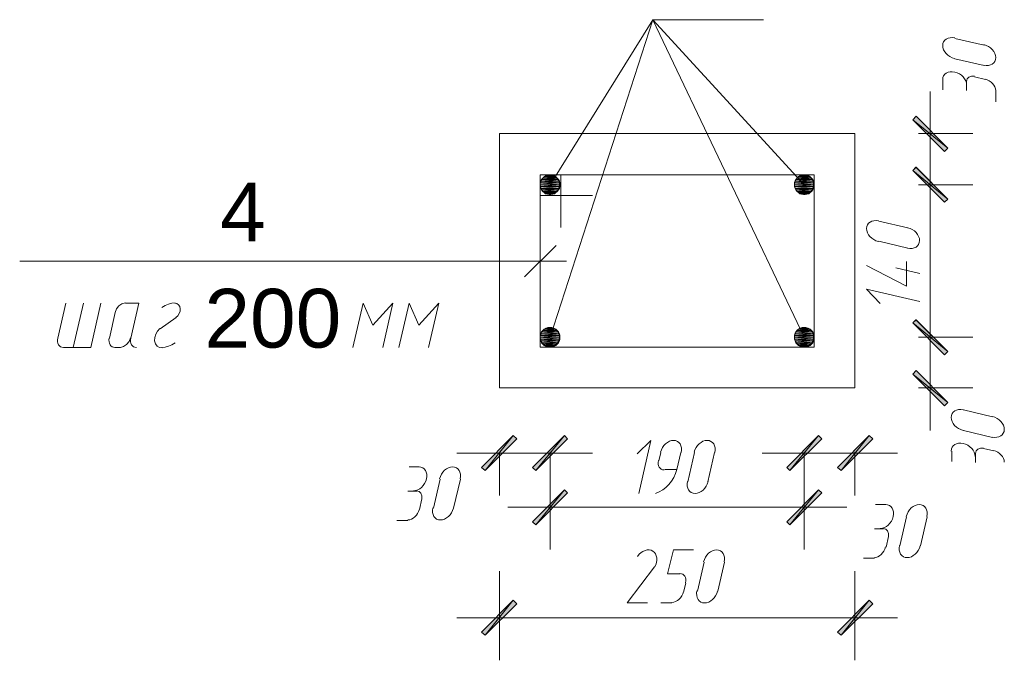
# Model space of a CAD drawing. Header units: millimetres. Extents: x 1527433 to 14789979, y -245576 to 11310.
# Tile 106 of 135: x 1996638 to 2001287, y -41718 to -38696. Entities that reach past the tile are written whole.
import ezdxf

# ---------------------------------------------------------------- set-up
doc = ezdxf.new("R2010")
doc.units = ezdxf.units.MM
doc.styles.get("Standard").update_dxf_attribs({"font": 'isocpeur.ttf', "height": 250})

msp = doc.modelspace()

# ---------------------------------------------------------------- hatches: boundary and pattern name
h = msp.add_hatch(color=7)
h.paths.add_polyline_path([(2001004.85, -39317.962), (2001019.667, -39301.029), (2000854.567, -39167.679)])
h.paths.add_polyline_path([(2001019.667, -39301.029), (2000854.567, -39167.679), (2000871.5, -39150.745)])
h = msp.add_hatch(color=7)
h.paths.add_polyline_path([(2001004.85, -39557.145), (2001019.667, -39542.329), (2000854.567, -39406.862)])
h.paths.add_polyline_path([(2001019.667, -39542.329), (2000854.567, -39406.862), (2000869.383, -39392.045)])
h = msp.add_hatch(color=7)
h.paths.add_polyline_path([(2000871.5, -39392.045), (2000854.567, -39406.862), (2001019.667, -39542.329)])
h.paths.add_polyline_path([(2000854.567, -39406.862), (2001019.667, -39542.329), (2001004.85, -39557.145)])
h = msp.add_hatch(color=7)
h.paths.add_polyline_path([(1999186.633, -39457.662), (1999099.85, -39457.662), (1999188.75, -39466.129)])
h.paths.add_polyline_path([(1999099.85, -39457.662), (1999188.75, -39466.129), (1999095.617, -39466.129)])
h = msp.add_hatch(color=7)
h.paths.add_polyline_path([(1999188.75, -39466.129), (1999095.617, -39466.129), (1999188.75, -39474.595)])
h.paths.add_polyline_path([(1999095.617, -39466.129), (1999188.75, -39474.595), (1999095.617, -39474.595)])
h = msp.add_hatch(color=7)
h.paths.add_polyline_path([(1999182.4, -39449.195), (1999101.967, -39449.195), (1999186.633, -39457.662)])
h.paths.add_polyline_path([(1999101.967, -39449.195), (1999186.633, -39457.662), (1999099.85, -39457.662)])
h = msp.add_hatch(color=7)
h.paths.add_polyline_path([(1999176.05, -39442.845), (1999108.317, -39442.845), (1999182.4, -39449.195)])
h.paths.add_polyline_path([(1999108.317, -39442.845), (1999182.4, -39449.195), (1999101.967, -39449.195)])
h = msp.add_hatch(color=7)
h.paths.add_polyline_path([(1999169.7, -39436.495), (1999114.667, -39436.495), (1999176.05, -39442.845)])
h.paths.add_polyline_path([(1999114.667, -39436.495), (1999176.05, -39442.845), (1999108.317, -39442.845)])
h = msp.add_hatch(color=7)
h.paths.add_polyline_path([(1999163.35, -39432.262), (1999121.017, -39432.262), (1999169.7, -39436.495)])
h.paths.add_polyline_path([(1999121.017, -39432.262), (1999169.7, -39436.495), (1999114.667, -39436.495)])
h = msp.add_hatch(color=7)
h.paths.add_polyline_path([(1999154.883, -39430.145), (1999129.483, -39430.145), (1999163.35, -39432.262)])
h.paths.add_polyline_path([(1999129.483, -39430.145), (1999163.35, -39432.262), (1999121.017, -39432.262)])
h = msp.add_hatch(color=7)
h.paths.add_polyline_path([(1999146.417, -39428.029), (1999137.95, -39428.029), (1999154.883, -39430.145)])
h.paths.add_polyline_path([(1999137.95, -39428.029), (1999154.883, -39430.145), (1999129.483, -39430.145)])
h = msp.add_hatch(color=7)
h.paths.add_polyline_path([(2000386.783, -39457.662), (2000300, -39457.662), (2000388.9, -39466.129)])
h.paths.add_polyline_path([(2000300, -39457.662), (2000388.9, -39466.129), (2000295.767, -39466.129)])
h = msp.add_hatch(color=7)
h.paths.add_polyline_path([(2000388.9, -39466.129), (2000295.767, -39466.129), (2000388.9, -39474.595)])
h.paths.add_polyline_path([(2000295.767, -39466.129), (2000388.9, -39474.595), (2000295.767, -39474.595)])
h = msp.add_hatch(color=7)
h.paths.add_polyline_path([(2000382.55, -39449.195), (2000302.117, -39449.195), (2000386.783, -39457.662)])
h.paths.add_polyline_path([(2000302.117, -39449.195), (2000386.783, -39457.662), (2000300, -39457.662)])
h = msp.add_hatch(color=7)
h.paths.add_polyline_path([(2000376.2, -39442.845), (2000308.467, -39442.845), (2000382.55, -39449.195)])
h.paths.add_polyline_path([(2000308.467, -39442.845), (2000382.55, -39449.195), (2000302.117, -39449.195)])
h = msp.add_hatch(color=7)
h.paths.add_polyline_path([(2000369.85, -39436.495), (2000314.817, -39436.495), (2000376.2, -39442.845)])
h.paths.add_polyline_path([(2000314.817, -39436.495), (2000376.2, -39442.845), (2000308.467, -39442.845)])
h = msp.add_hatch(color=7)
h.paths.add_polyline_path([(2000363.5, -39432.262), (2000321.167, -39432.262), (2000369.85, -39436.495)])
h.paths.add_polyline_path([(2000321.167, -39432.262), (2000369.85, -39436.495), (2000314.817, -39436.495)])
h = msp.add_hatch(color=7)
h.paths.add_polyline_path([(2000355.033, -39430.145), (2000329.633, -39430.145), (2000363.5, -39432.262)])
h.paths.add_polyline_path([(2000329.633, -39430.145), (2000363.5, -39432.262), (2000321.167, -39432.262)])
h = msp.add_hatch(color=7)
h.paths.add_polyline_path([(2000346.567, -39428.029), (2000338.1, -39428.029), (2000355.033, -39430.145)])
h.paths.add_polyline_path([(2000338.1, -39428.029), (2000355.033, -39430.145), (2000329.633, -39430.145)])
h = msp.add_hatch(color=7)
h.paths.add_polyline_path([(1999188.75, -39474.595), (1999095.617, -39474.595), (1999188.75, -39483.062)])
h.paths.add_polyline_path([(1999095.617, -39474.595), (1999188.75, -39483.062), (1999095.617, -39483.062)])
h = msp.add_hatch(color=7)
h.paths.add_polyline_path([(1999188.75, -39483.062), (1999095.617, -39483.062), (1999186.633, -39491.529)])
h.paths.add_polyline_path([(1999095.617, -39483.062), (1999186.633, -39491.529), (1999099.85, -39491.529)])
h = msp.add_hatch(color=7)
h.paths.add_polyline_path([(1999186.633, -39491.529), (1999099.85, -39491.529), (1999182.4, -39497.879)])
h.paths.add_polyline_path([(1999099.85, -39491.529), (1999182.4, -39497.879), (1999101.967, -39497.879)])
h = msp.add_hatch(color=7)
h.paths.add_polyline_path([(1999182.4, -39497.879), (1999101.967, -39497.879), (1999176.05, -39506.345)])
h.paths.add_polyline_path([(1999101.967, -39497.879), (1999176.05, -39506.345), (1999108.317, -39506.345)])
h = msp.add_hatch(color=7)
h.paths.add_polyline_path([(1999176.05, -39506.345), (1999108.317, -39506.345), (1999169.7, -39510.579)])
h.paths.add_polyline_path([(1999108.317, -39506.345), (1999169.7, -39510.579), (1999114.667, -39510.579)])
h = msp.add_hatch(color=7)
h.paths.add_polyline_path([(1999169.7, -39510.579), (1999114.667, -39510.579), (1999163.35, -39516.929)])
h.paths.add_polyline_path([(1999114.667, -39510.579), (1999163.35, -39516.929), (1999121.017, -39516.929)])
h = msp.add_hatch(color=7)
h.paths.add_polyline_path([(2000388.9, -39474.595), (2000295.767, -39474.595), (2000388.9, -39483.062)])
h.paths.add_polyline_path([(2000295.767, -39474.595), (2000388.9, -39483.062), (2000295.767, -39483.062)])
h = msp.add_hatch(color=7)
h.paths.add_polyline_path([(2000388.9, -39483.062), (2000295.767, -39483.062), (2000386.783, -39491.529)])
h.paths.add_polyline_path([(2000295.767, -39483.062), (2000386.783, -39491.529), (2000300, -39491.529)])
h = msp.add_hatch(color=7)
h.paths.add_polyline_path([(2000386.783, -39491.529), (2000300, -39491.529), (2000382.55, -39497.879)])
h.paths.add_polyline_path([(2000300, -39491.529), (2000382.55, -39497.879), (2000302.117, -39497.879)])
h = msp.add_hatch(color=7)
h.paths.add_polyline_path([(2000382.55, -39497.879), (2000302.117, -39497.879), (2000376.2, -39506.345)])
h.paths.add_polyline_path([(2000302.117, -39497.879), (2000376.2, -39506.345), (2000308.467, -39506.345)])
h = msp.add_hatch(color=7)
h.paths.add_polyline_path([(2000376.2, -39506.345), (2000308.467, -39506.345), (2000369.85, -39510.579)])
h.paths.add_polyline_path([(2000308.467, -39506.345), (2000369.85, -39510.579), (2000314.817, -39510.579)])
h = msp.add_hatch(color=7)
h.paths.add_polyline_path([(2000369.85, -39510.579), (2000314.817, -39510.579), (2000363.5, -39516.929)])
h.paths.add_polyline_path([(2000314.817, -39510.579), (2000363.5, -39516.929), (2000321.167, -39516.929)])
h = msp.add_hatch(color=7)
h.paths.add_polyline_path([(1999163.35, -39516.929), (1999121.017, -39516.929), (1999154.883, -39519.045)])
h.paths.add_polyline_path([(1999121.017, -39516.929), (1999154.883, -39519.045), (1999129.483, -39519.045)])
h = msp.add_hatch(color=7)
h.paths.add_polyline_path([(1999154.883, -39519.045), (1999129.483, -39519.045), (1999146.417, -39521.162)])
h.paths.add_polyline_path([(1999129.483, -39519.045), (1999146.417, -39521.162), (1999137.95, -39521.162)])
h = msp.add_hatch(color=7)
h.paths.add_polyline_path([(2000363.5, -39516.929), (2000321.167, -39516.929), (2000355.033, -39519.045)])
h.paths.add_polyline_path([(2000321.167, -39516.929), (2000355.033, -39519.045), (2000329.633, -39519.045)])
h = msp.add_hatch(color=7)
h.paths.add_polyline_path([(2000355.033, -39519.045), (2000329.633, -39519.045), (2000346.567, -39521.162)])
h.paths.add_polyline_path([(2000329.633, -39519.045), (2000346.567, -39521.162), (2000338.1, -39521.162)])
h = msp.add_hatch(color=7)
h.paths.add_polyline_path([(2001004.85, -40276.812), (2001019.667, -40261.995), (2000854.567, -40126.529)])
h.paths.add_polyline_path([(2001019.667, -40261.995), (2000854.567, -40126.529), (2000871.5, -40111.712)])
h = msp.add_hatch(color=7)
h.paths.add_polyline_path([(2000869.383, -40111.712), (2000854.567, -40126.529), (2001019.667, -40261.995)])
h.paths.add_polyline_path([(2000854.567, -40126.529), (2001019.667, -40261.995), (2001004.85, -40276.812)])
h = msp.add_hatch(color=7)
h.paths.add_polyline_path([(1999176.05, -40162.512), (1999108.317, -40162.512), (1999182.4, -40168.862)])
h.paths.add_polyline_path([(1999108.317, -40162.512), (1999182.4, -40168.862), (1999101.967, -40168.862)])
h = msp.add_hatch(color=7)
h.paths.add_polyline_path([(1999169.7, -40156.162), (1999114.667, -40156.162), (1999176.05, -40162.512)])
h.paths.add_polyline_path([(1999114.667, -40156.162), (1999176.05, -40162.512), (1999108.317, -40162.512)])
h = msp.add_hatch(color=7)
h.paths.add_polyline_path([(1999163.35, -40151.929), (1999121.017, -40151.929), (1999169.7, -40156.162)])
h.paths.add_polyline_path([(1999121.017, -40151.929), (1999169.7, -40156.162), (1999114.667, -40156.162)])
h = msp.add_hatch(color=7)
h.paths.add_polyline_path([(1999154.883, -40149.812), (1999129.483, -40149.812), (1999163.35, -40151.929)])
h.paths.add_polyline_path([(1999129.483, -40149.812), (1999163.35, -40151.929), (1999121.017, -40151.929)])
h = msp.add_hatch(color=7)
h.paths.add_polyline_path([(1999146.417, -40147.695), (1999137.95, -40147.695), (1999154.883, -40149.812)])
h.paths.add_polyline_path([(1999137.95, -40147.695), (1999154.883, -40149.812), (1999129.483, -40149.812)])
h = msp.add_hatch(color=7)
h.paths.add_polyline_path([(2000376.2, -40162.512), (2000308.467, -40162.512), (2000382.55, -40168.862)])
h.paths.add_polyline_path([(2000308.467, -40162.512), (2000382.55, -40168.862), (2000302.117, -40168.862)])
h = msp.add_hatch(color=7)
h.paths.add_polyline_path([(2000369.85, -40156.162), (2000314.817, -40156.162), (2000376.2, -40162.512)])
h.paths.add_polyline_path([(2000314.817, -40156.162), (2000376.2, -40162.512), (2000308.467, -40162.512)])
h = msp.add_hatch(color=7)
h.paths.add_polyline_path([(2000363.5, -40151.929), (2000321.167, -40151.929), (2000369.85, -40156.162)])
h.paths.add_polyline_path([(2000321.167, -40151.929), (2000369.85, -40156.162), (2000314.817, -40156.162)])
h = msp.add_hatch(color=7)
h.paths.add_polyline_path([(2000355.033, -40149.812), (2000329.633, -40149.812), (2000363.5, -40151.929)])
h.paths.add_polyline_path([(2000329.633, -40149.812), (2000363.5, -40151.929), (2000321.167, -40151.929)])
h = msp.add_hatch(color=7)
h.paths.add_polyline_path([(2000346.567, -40147.695), (2000338.1, -40147.695), (2000355.033, -40149.812)])
h.paths.add_polyline_path([(2000338.1, -40147.695), (2000355.033, -40149.812), (2000329.633, -40149.812)])
h = msp.add_hatch(color=7)
h.paths.add_polyline_path([(1999186.633, -40177.329), (1999099.85, -40177.329), (1999188.75, -40185.795)])
h.paths.add_polyline_path([(1999099.85, -40177.329), (1999188.75, -40185.795), (1999095.617, -40185.795)])
h = msp.add_hatch(color=7)
h.paths.add_polyline_path([(1999188.75, -40185.795), (1999095.617, -40185.795), (1999188.75, -40194.262)])
h.paths.add_polyline_path([(1999095.617, -40185.795), (1999188.75, -40194.262), (1999095.617, -40194.262)])
h = msp.add_hatch(color=7)
h.paths.add_polyline_path([(1999188.75, -40194.262), (1999095.617, -40194.262), (1999188.75, -40202.729)])
h.paths.add_polyline_path([(1999095.617, -40194.262), (1999188.75, -40202.729), (1999095.617, -40202.729)])
h = msp.add_hatch(color=7)
h.paths.add_polyline_path([(1999188.75, -40202.729), (1999095.617, -40202.729), (1999186.633, -40211.195)])
h.paths.add_polyline_path([(1999095.617, -40202.729), (1999186.633, -40211.195), (1999099.85, -40211.195)])
h = msp.add_hatch(color=7)
h.paths.add_polyline_path([(1999182.4, -40168.862), (1999101.967, -40168.862), (1999186.633, -40177.329)])
h.paths.add_polyline_path([(1999101.967, -40168.862), (1999186.633, -40177.329), (1999099.85, -40177.329)])
h = msp.add_hatch(color=7)
h.paths.add_polyline_path([(1999186.633, -40211.195), (1999099.85, -40211.195), (1999182.4, -40219.662)])
h.paths.add_polyline_path([(1999099.85, -40211.195), (1999182.4, -40219.662), (1999101.967, -40219.662)])
h = msp.add_hatch(color=7)
h.paths.add_polyline_path([(2000386.783, -40177.329), (2000300, -40177.329), (2000388.9, -40185.795)])
h.paths.add_polyline_path([(2000300, -40177.329), (2000388.9, -40185.795), (2000295.767, -40185.795)])
h = msp.add_hatch(color=7)
h.paths.add_polyline_path([(2000388.9, -40185.795), (2000295.767, -40185.795), (2000388.9, -40194.262)])
h.paths.add_polyline_path([(2000295.767, -40185.795), (2000388.9, -40194.262), (2000295.767, -40194.262)])
h = msp.add_hatch(color=7)
h.paths.add_polyline_path([(2000388.9, -40194.262), (2000295.767, -40194.262), (2000388.9, -40202.729)])
h.paths.add_polyline_path([(2000295.767, -40194.262), (2000388.9, -40202.729), (2000295.767, -40202.729)])
h = msp.add_hatch(color=7)
h.paths.add_polyline_path([(2000388.9, -40202.729), (2000295.767, -40202.729), (2000386.783, -40211.195)])
h.paths.add_polyline_path([(2000295.767, -40202.729), (2000386.783, -40211.195), (2000300, -40211.195)])
h = msp.add_hatch(color=7)
h.paths.add_polyline_path([(2000382.55, -40168.862), (2000302.117, -40168.862), (2000386.783, -40177.329)])
h.paths.add_polyline_path([(2000302.117, -40168.862), (2000386.783, -40177.329), (2000300, -40177.329)])
h = msp.add_hatch(color=7)
h.paths.add_polyline_path([(2000386.783, -40211.195), (2000300, -40211.195), (2000382.55, -40219.662)])
h.paths.add_polyline_path([(2000300, -40211.195), (2000382.55, -40219.662), (2000302.117, -40219.662)])
h = msp.add_hatch(color=7)
h.paths.add_polyline_path([(1999182.4, -40219.662), (1999101.967, -40219.662), (1999176.05, -40226.012)])
h.paths.add_polyline_path([(1999101.967, -40219.662), (1999176.05, -40226.012), (1999108.317, -40226.012)])
h = msp.add_hatch(color=7)
h.paths.add_polyline_path([(1999176.05, -40226.012), (1999108.317, -40226.012), (1999169.7, -40232.362)])
h.paths.add_polyline_path([(1999108.317, -40226.012), (1999169.7, -40232.362), (1999114.667, -40232.362)])
h = msp.add_hatch(color=7)
h.paths.add_polyline_path([(1999169.7, -40232.362), (1999114.667, -40232.362), (1999163.35, -40236.595)])
h.paths.add_polyline_path([(1999114.667, -40232.362), (1999163.35, -40236.595), (1999121.017, -40236.595)])
h = msp.add_hatch(color=7)
h.paths.add_polyline_path([(1999163.35, -40236.595), (1999121.017, -40236.595), (1999154.883, -40238.712)])
h.paths.add_polyline_path([(1999121.017, -40236.595), (1999154.883, -40238.712), (1999129.483, -40238.712)])
h = msp.add_hatch(color=7)
h.paths.add_polyline_path([(1999154.883, -40238.712), (1999129.483, -40238.712), (1999146.417, -40240.829)])
h.paths.add_polyline_path([(1999129.483, -40238.712), (1999146.417, -40240.829), (1999137.95, -40240.829)])
h = msp.add_hatch(color=7)
h.paths.add_polyline_path([(2000382.55, -40219.662), (2000302.117, -40219.662), (2000376.2, -40226.012)])
h.paths.add_polyline_path([(2000302.117, -40219.662), (2000376.2, -40226.012), (2000308.467, -40226.012)])
h = msp.add_hatch(color=7)
h.paths.add_polyline_path([(2000376.2, -40226.012), (2000308.467, -40226.012), (2000369.85, -40232.362)])
h.paths.add_polyline_path([(2000308.467, -40226.012), (2000369.85, -40232.362), (2000314.817, -40232.362)])
h = msp.add_hatch(color=7)
h.paths.add_polyline_path([(2000369.85, -40232.362), (2000314.817, -40232.362), (2000363.5, -40236.595)])
h.paths.add_polyline_path([(2000314.817, -40232.362), (2000363.5, -40236.595), (2000321.167, -40236.595)])
h = msp.add_hatch(color=7)
h.paths.add_polyline_path([(2000363.5, -40236.595), (2000321.167, -40236.595), (2000355.033, -40238.712)])
h.paths.add_polyline_path([(2000321.167, -40236.595), (2000355.033, -40238.712), (2000329.633, -40238.712)])
h = msp.add_hatch(color=7)
h.paths.add_polyline_path([(2000355.033, -40238.712), (2000329.633, -40238.712), (2000346.567, -40240.829)])
h.paths.add_polyline_path([(2000329.633, -40238.712), (2000346.567, -40240.829), (2000338.1, -40240.829)])
h = msp.add_hatch(color=7)
h.paths.add_polyline_path([(2000871.5, -40350.895), (2000854.567, -40367.829), (2001019.667, -40501.179)])
h.paths.add_polyline_path([(2000854.567, -40367.829), (2001019.667, -40501.179), (2001004.85, -40518.112)])
h = msp.add_hatch(color=7)
h.paths.add_polyline_path([(1998985.55, -40672.629), (1998968.617, -40657.812), (1998835.267, -40822.912)])
h.paths.add_polyline_path([(1998968.617, -40657.812), (1998835.267, -40822.912), (1998818.333, -40808.095)])
h = msp.add_hatch(color=7)
h.paths.add_polyline_path([(1999059.633, -40808.095), (1999074.45, -40822.912), (1999209.917, -40657.812)])
h.paths.add_polyline_path([(1999074.45, -40822.912), (1999209.917, -40657.812), (1999224.733, -40672.629)])
h = msp.add_hatch(color=7)
h.paths.add_polyline_path([(2000424.883, -40672.629), (2000410.067, -40657.812), (2000274.6, -40822.912)])
h.paths.add_polyline_path([(2000410.067, -40657.812), (2000274.6, -40822.912), (2000259.783, -40808.095)])
h = msp.add_hatch(color=7)
h.paths.add_polyline_path([(2000498.967, -40808.095), (2000515.9, -40822.912), (2000649.25, -40657.812)])
h.paths.add_polyline_path([(2000515.9, -40822.912), (2000649.25, -40657.812), (2000666.183, -40672.629)])
h = msp.add_hatch(color=7)
h.paths.add_polyline_path([(1999224.733, -40928.745), (1999209.917, -40913.929), (1999074.45, -41079.029)])
h.paths.add_polyline_path([(1999209.917, -40913.929), (1999074.45, -41079.029), (1999059.633, -41064.212)])
h = msp.add_hatch(color=7)
h.paths.add_polyline_path([(2000259.783, -41064.212), (2000274.6, -41079.029), (2000410.067, -40913.929)])
h.paths.add_polyline_path([(2000274.6, -41079.029), (2000410.067, -40913.929), (2000424.883, -40928.745)])
h = msp.add_hatch(color=7)
h.paths.add_polyline_path([(1998985.55, -41451.562), (1998968.617, -41434.629), (1998835.267, -41599.729)])
h.paths.add_polyline_path([(1998968.617, -41434.629), (1998835.267, -41599.729), (1998818.333, -41584.912)])
h = msp.add_hatch(color=7)
h.paths.add_polyline_path([(2000498.967, -41584.912), (2000515.9, -41599.729), (2000649.25, -41434.629)])
h.paths.add_polyline_path([(2000515.9, -41599.729), (2000649.25, -41434.629), (2000666.183, -41451.562)])

# ---------------------------------------------------------------- linework, layer by layer
at = {"color": 7, "lineweight": 0}
for points in [[(1999142.183, -39474.595), (1999626.9, -38695.662), (2000342.333, -39474.595)], [(1999142.183, -40194.262), (1999626.9, -38695.662), (2000342.333, -40194.262)], [(2000149.717, -38695.662), (1999626.9, -38695.662)], [(2001052.816, -38781.597), (2001041.413, -38780.009), (2001030.779, -38780.437), (2001021.143, -38782.738), (2001012.732, -38786.768), (2001005.777, -38792.383), (2001000.506, -38799.44), (2000997.147, -38807.795), (2000995.93, -38817.304), (2000997.01, -38827.333), (2001000.241, -38837.176), (2001005.396, -38846.587), (2001012.251, -38855.319), (2001020.578, -38863.128), (2001030.151, -38869.766), (2001040.745, -38874.986), (2001052.134, -38878.544)], [(2001191.117, -38816.312), (2001053.533, -38784.562)], [(2001189.718, -38910.294), (2001201.12, -38911.882), (2001211.754, -38911.454), (2001221.391, -38909.153), (2001229.801, -38905.123), (2001236.756, -38899.508), (2001242.027, -38892.451), (2001245.386, -38884.096), (2001246.603, -38874.586), (2001245.523, -38864.558), (2001242.292, -38854.715), (2001237.137, -38845.304), (2001230.283, -38836.571), (2001221.956, -38828.763), (2001212.382, -38822.125), (2001201.788, -38816.904), (2001190.399, -38813.347)], [(2001053.533, -38879.812), (2001191.117, -38911.562)], [(2001109.02, -39003.703), (2001107.94, -38993.674), (2001104.709, -38983.831), (2001099.554, -38974.421), (2001092.699, -38965.688), (2001084.372, -38957.879), (2001074.799, -38951.242), (2001064.205, -38946.021), (2001052.816, -38942.463), (2001041.413, -38940.875), (2001030.779, -38941.304), (2001021.143, -38943.604), (2001012.732, -38947.634), (2001005.777, -38953.249), (2001000.506, -38960.306), (2000997.147, -38968.661), (2000995.93, -38978.171)], [(2000996.383, -38979.295), (2000996.383, -39025.862)], [(2001108.567, -38987.762), (2001108.567, -39030.095)], [(2001146.383, -38962.82), (2001131.935, -38962.297), (2001120.02, -38966.727), (2001111.852, -38975.322), (2001108.646, -38987.295)], [(2001197.467, -38977.179), (2001146.667, -38964.479)], [(2001246.652, -39030.433), (2001245.542, -39021.69), (2001242.53, -39013.076), (2001237.822, -39004.808), (2001231.621, -38997.104), (2001224.131, -38990.181), (2001215.555, -38984.258), (2001206.098, -38979.552), (2001195.963, -38976.281)], [(2000937.117, -39673.562), (2000937.117, -39034.329)], [(2001246.15, -39083.012), (2001246.15, -39030.095)], [(2000882.083, -39233.295), (2001138.2, -39233.295)], [(2000937.117, -40395.345), (2000937.117, -39273.512)], [(1999192.983, -39428.029), (1999192.983, -39675.679)], [(2000882.083, -39474.595), (2001138.2, -39474.595)], [(2000882.083, -39474.595), (2001138.2, -39474.595)], [(1999095.617, -39525.395), (1999343.267, -39525.395)], [(2000692.982, -39645.197), (2000681.58, -39643.609), (2000670.946, -39644.037), (2000661.309, -39646.338), (2000652.899, -39650.368), (2000645.944, -39655.983), (2000640.673, -39663.04), (2000637.314, -39671.395), (2000636.097, -39680.904), (2000637.177, -39690.933), (2000640.408, -39700.776), (2000645.563, -39710.187), (2000652.417, -39718.919), (2000660.744, -39726.728), (2000670.318, -39733.366), (2000680.912, -39738.586), (2000692.301, -39742.144)], [(2000831.283, -39677.795), (2000693.7, -39646.045)], [(2000829.884, -39773.894), (2000841.287, -39775.482), (2000851.921, -39775.054), (2000861.557, -39772.753), (2000869.968, -39768.723), (2000876.923, -39763.108), (2000882.194, -39756.051), (2000885.553, -39747.696), (2000886.77, -39738.186), (2000885.69, -39728.158), (2000882.459, -39718.315), (2000877.303, -39708.904), (2000870.449, -39700.171), (2000862.122, -39692.363), (2000852.549, -39685.725), (2000841.955, -39680.504), (2000830.566, -39676.947)], [(2000693.7, -39741.295), (2000831.283, -39773.045)], [(1999171.817, -39760.345), (1999021.533, -39908.512)], [(1999220.5, -39834.429), (1996638.167, -39834.429)], [(2000824.933, -39836.545), (2000824.933, -39952.962)], [(2000824.933, -39952.962), (2000636.55, -39855.595)], [(2000774.133, -39866.179), (2000888.433, -39893.695)], [(2000888.433, -40024.929), (2000636.55, -39967.779), (2000700.05, -40035.512)], [(2000937.117, -40634.529), (2000937.117, -39995.295)], [(1996856.183, -40033.395), (1996818.083, -40198.495)], [(1996845.6, -40242.945), (1996974.717, -40242.945), (1997021.283, -40033.395)], [(1996890.05, -40242.945), (1996938.733, -40033.395)], [(1997136.495, -40032.37), (1997121.079, -40035.944), (1997106.923, -40045.531), (1997095.569, -40059.695), (1997088.56, -40077)], [(1997163.1, -40198.495), (1997201.2, -40033.395), (1997137.7, -40033.395)], [(1997371.856, -40031.434), (1997356.17, -40033.251), (1997340.35, -40037.688), (1997324.657, -40044.649), (1997309.355, -40054.039)], [(1997376.088, -40100.575), (1997385.006, -40092.396), (1997391.614, -40082.282), (1997395.513, -40071.041), (1997396.305, -40059.484), (1997393.792, -40049.017), (1997388.377, -40040.852), (1997380.561, -40035.499), (1997370.845, -40033.471)], [(1998352.667, -40242.945), (1998399.233, -40033.395), (1998306.1, -40137.112), (1998259.533, -40033.395), (1998210.85, -40242.945)], [(1998568.567, -40242.945), (1998617.25, -40033.395), (1998522, -40137.112), (1998477.55, -40033.395), (1998428.867, -40242.945)], [(1997089.017, -40077.845), (1997061.5, -40198.495)], [(1997376.883, -40101.129), (1997300.683, -40154.045)], [(1997300.288, -40152.291), (1997288.667, -40164.937), (1997280.296, -40179.751), (1997275.654, -40195.608), (1997275.216, -40211.385), (1997279.166, -40225.208), (1997286.916, -40235.545), (1997297.785, -40241.791), (1997311.09, -40243.336)], [(1996817.627, -40197.65), (1996816.285, -40206.598), (1996816.511, -40214.923), (1996818.196, -40222.448), (1996821.23, -40228.995), (1996825.505, -40234.387), (1996830.913, -40238.446), (1996837.343, -40240.994), (1996844.688, -40241.853)], [(1997061.044, -40197.65), (1997059.702, -40206.598), (1997059.928, -40214.923), (1997061.613, -40222.448), (1997064.647, -40228.995), (1997068.922, -40234.387), (1997074.329, -40238.446), (1997080.76, -40240.994), (1997088.105, -40241.853)], [(1997113.505, -40241.853), (1997128.921, -40238.28), (1997143.077, -40228.693), (1997154.431, -40214.529), (1997161.44, -40197.223)], [(1997162.644, -40197.65), (1997161.302, -40206.598), (1997161.528, -40214.923), (1997163.213, -40222.448), (1997166.247, -40228.995), (1997170.522, -40234.387), (1997175.929, -40238.446), (1997182.36, -40240.994), (1997189.705, -40241.853)], [(2000882.083, -40194.262), (2001138.2, -40194.262)], [(2000882.083, -40194.262), (2001138.2, -40194.262)], [(1997089.017, -40242.945), (1997114.417, -40242.945)], [(1997309.944, -40242.79), (1997325.63, -40240.972), (1997341.45, -40236.536), (1997357.143, -40229.575), (1997372.445, -40220.185)], [(2000882.083, -40433.445), (2001138.2, -40433.445)], [(2001093.032, -40536.313), (2001081.63, -40534.725), (2001070.996, -40535.154), (2001061.359, -40537.454), (2001052.949, -40541.484), (2001045.994, -40547.099), (2001040.723, -40554.156), (2001037.364, -40562.511), (2001036.147, -40572.021), (2001037.227, -40582.05), (2001040.458, -40591.892), (2001045.613, -40601.303), (2001052.467, -40610.036), (2001060.794, -40617.845), (2001070.368, -40624.482), (2001080.962, -40629.703), (2001092.351, -40633.261)], [(2001231.333, -40568.912), (2001093.75, -40537.162)], [(2001229.934, -40665.011), (2001241.337, -40666.598), (2001251.971, -40666.17), (2001261.607, -40663.869), (2001270.018, -40659.84), (2001276.973, -40654.225), (2001282.244, -40647.168), (2001285.603, -40638.812), (2001286.82, -40629.303), (2001285.74, -40619.274), (2001282.509, -40609.431), (2001277.354, -40600.021), (2001270.499, -40591.288), (2001262.172, -40583.479), (2001252.599, -40576.842), (2001242.005, -40571.621), (2001230.616, -40568.063)], [(2001093.75, -40634.529), (2001231.333, -40666.279)], [(1999561.283, -40930.862), (1999618.433, -40681.095), (1999552.817, -40744.595)], [(1999761.099, -40737.528), (1999762.687, -40726.125), (1999762.258, -40715.491), (1999759.958, -40705.855), (1999755.928, -40697.444), (1999750.313, -40690.489), (1999743.256, -40685.218), (1999734.901, -40681.859), (1999725.391, -40680.642), (1999715.362, -40681.722), (1999705.52, -40684.953), (1999696.109, -40690.108), (1999687.376, -40696.963), (1999679.567, -40705.29), (1999672.93, -40714.863), (1999667.709, -40725.457), (1999664.151, -40736.846)], [(1999919.849, -40737.528), (1999921.437, -40726.125), (1999921.008, -40715.491), (1999918.708, -40705.855), (1999914.678, -40697.444), (1999909.063, -40690.489), (1999902.006, -40685.218), (1999893.65, -40681.859), (1999884.141, -40680.642), (1999874.112, -40681.722), (1999864.27, -40684.953), (1999854.859, -40690.108), (1999846.126, -40696.963), (1999838.317, -40705.29), (1999831.68, -40714.863), (1999826.459, -40725.457), (1999822.901, -40736.846)], [(2001149.237, -40756.303), (2001148.157, -40746.274), (2001144.926, -40736.431), (2001139.77, -40727.021), (2001132.916, -40718.288), (2001124.589, -40710.479), (2001115.015, -40703.842), (2001104.421, -40698.621), (2001093.032, -40695.063), (2001081.63, -40693.475), (2001070.996, -40693.904), (2001061.359, -40696.204), (2001052.949, -40700.234), (2001045.994, -40705.849), (2001040.723, -40712.906), (2001037.364, -40721.261), (2001036.147, -40730.771)], [(2001188.717, -40717.537), (2001174.268, -40717.014), (2001162.353, -40721.443), (2001154.186, -40730.039), (2001150.979, -40742.012)], [(2001237.683, -40729.779), (2001189, -40719.195)], [(1998701.917, -40740.362), (1999343.267, -40740.362)], [(1998903, -40734.012), (1998903, -40941.445)], [(1999142.183, -40734.012), (1999142.183, -40941.445)], [(1999142.183, -40734.012), (1999142.183, -41195.445)], [(1999665, -40738.245), (1999656.533, -40776.345)], [(1999741.2, -40818.679), (1999760.25, -40738.245)], [(1999823.75, -40738.245), (1999792, -40875.829)], [(1999887.25, -40875.829), (1999919, -40738.245)], [(2000143.367, -40740.362), (2000782.6, -40740.362)], [(2000342.333, -40734.012), (2000342.333, -41195.445)], [(2000342.333, -40734.012), (2000342.333, -40941.445)], [(2000581.517, -40734.012), (2000581.517, -40941.445)], [(2001038.717, -40731.895), (2001038.717, -40780.579)], [(2001150.9, -40742.479), (2001150.9, -40784.812)], [(2001286.869, -40783.033), (2001285.758, -40774.29), (2001282.747, -40765.676), (2001278.039, -40757.408), (2001271.838, -40749.704), (2001264.347, -40742.781), (2001255.772, -40736.858), (2001246.314, -40732.152), (2001236.179, -40728.881)], [(1998524.117, -40805.979), (1998477.55, -40805.979)], [(1998497.593, -40918.615), (1998507.621, -40917.535), (1998517.464, -40914.304), (1998526.875, -40909.149), (1998535.608, -40902.295), (1998543.416, -40893.968), (1998550.054, -40884.394), (1998555.274, -40873.8), (1998558.832, -40862.411), (1998560.42, -40851.008), (1998559.992, -40840.374), (1998557.691, -40830.738), (1998553.661, -40822.328), (1998548.046, -40815.373), (1998540.989, -40810.101), (1998532.634, -40806.743), (1998523.124, -40805.525)], [(1998717.582, -40862.411), (1998719.17, -40851.008), (1998718.742, -40840.374), (1998716.441, -40830.738), (1998712.411, -40822.328), (1998706.796, -40815.373), (1998699.739, -40810.101), (1998691.384, -40806.743), (1998681.874, -40805.525), (1998671.846, -40806.605), (1998662.003, -40809.836), (1998652.592, -40814.992), (1998643.859, -40821.846), (1998636.051, -40830.173), (1998629.413, -40839.746), (1998624.192, -40850.341), (1998620.635, -40861.73)], [(1999653.96, -40775.5), (1999652.619, -40784.448), (1999652.845, -40792.773), (1999654.529, -40800.298), (1999657.563, -40806.845), (1999661.839, -40812.237), (1999667.246, -40816.296), (1999673.677, -40818.844), (1999681.022, -40819.703)], [(1999640.76, -40930.521), (1999657.796, -40923.734), (1999674.06, -40914.279), (1999689.296, -40902.446), (1999703.247, -40888.525), (1999715.655, -40872.804), (1999726.264, -40855.573), (1999734.815, -40837.12), (1999741.054, -40817.734)], [(1999684.05, -40818.679), (1999741.2, -40818.679)], [(1998623.6, -40863.129), (1998591.85, -41000.712)], [(1998687.1, -41000.712), (1998718.85, -40863.129)], [(1999791.151, -40874.43), (1999789.564, -40885.832), (1999789.992, -40896.466), (1999792.292, -40906.103), (1999796.322, -40914.513), (1999801.937, -40921.468), (1999808.994, -40926.739), (1999817.349, -40930.098), (1999826.859, -40931.315), (1999836.888, -40930.235), (1999846.731, -40927.004), (1999856.141, -40921.849), (1999864.874, -40914.995), (1999872.683, -40906.668), (1999879.32, -40897.094), (1999884.541, -40886.5), (1999888.099, -40875.111)], [(1998513.533, -40920.279), (1998471.2, -40920.279)], [(1998536.358, -40955.979), (1998536.881, -40941.53), (1998532.452, -40929.615), (1998523.857, -40921.448), (1998511.884, -40918.241)], [(1998526.233, -41007.062), (1998536.817, -40956.262)], [(1998588.885, -40999.313), (1998587.297, -41010.716), (1998587.725, -41021.35), (1998590.026, -41030.986), (1998594.056, -41039.396), (1998599.671, -41046.351), (1998606.728, -41051.623), (1998615.083, -41054.981), (1998624.593, -41056.199), (1998634.621, -41055.119), (1998644.464, -41051.888), (1998653.875, -41046.732), (1998662.608, -41039.878), (1998670.416, -41031.551), (1998677.054, -41021.977), (1998682.274, -41011.383), (1998685.832, -40999.994)], [(1998943.217, -40996.479), (2000543.417, -40996.479)], [(2000727.567, -40983.779), (2000678.883, -40983.779)], [(2000701.043, -41096.415), (2000711.071, -41095.335), (2000720.914, -41092.104), (2000730.325, -41086.949), (2000739.058, -41080.095), (2000746.866, -41071.768), (2000753.504, -41062.194), (2000758.724, -41051.6), (2000762.282, -41040.211), (2000763.87, -41028.808), (2000763.442, -41018.174), (2000761.141, -41008.538), (2000757.111, -41000.128), (2000751.496, -40993.173), (2000744.439, -40987.901), (2000736.084, -40984.543), (2000726.574, -40983.325)], [(2000921.032, -41040.211), (2000922.62, -41028.808), (2000922.192, -41018.174), (2000919.891, -41008.538), (2000915.861, -41000.128), (2000910.246, -40993.173), (2000903.189, -40987.901), (2000894.834, -40984.543), (2000885.324, -40983.325), (2000875.296, -40984.405), (2000865.453, -40987.636), (2000856.042, -40992.792), (2000847.309, -40999.646), (2000839.501, -41007.973), (2000832.863, -41017.546), (2000827.642, -41028.141), (2000824.085, -41039.53)], [(1998470.862, -41056.248), (1998479.605, -41055.137), (1998488.219, -41052.126), (1998496.487, -41047.417), (1998504.191, -41041.216), (1998511.114, -41033.726), (1998517.037, -41025.15), (1998521.743, -41015.693), (1998525.014, -41005.558)], [(2000824.933, -41040.929), (2000793.183, -41178.512)], [(2000890.55, -41178.512), (2000922.3, -41040.929)], [(1998418.283, -41057.862), (1998471.2, -41057.862)], [(2000716.983, -41098.079), (2000674.65, -41098.079)], [(2000739.808, -41133.779), (2000740.331, -41119.33), (2000735.902, -41107.415), (2000727.307, -41099.248), (2000715.334, -41096.041)], [(2000729.683, -41184.862), (2000740.267, -41134.062)], [(2000672.196, -41234.048), (2000680.938, -41232.937), (2000689.552, -41229.926), (2000697.821, -41225.217), (2000705.525, -41219.016), (2000712.447, -41211.526), (2000718.37, -41202.95), (2000723.076, -41193.493), (2000726.347, -41183.358)], [(2000792.335, -41177.113), (2000790.747, -41188.516), (2000791.175, -41199.15), (2000793.476, -41208.786), (2000797.506, -41217.196), (2000803.121, -41224.151), (2000810.178, -41229.423), (2000818.533, -41232.781), (2000828.043, -41233.999), (2000838.071, -41232.919), (2000847.914, -41229.688), (2000857.325, -41224.532), (2000866.058, -41217.678), (2000873.866, -41209.351), (2000880.504, -41199.777), (2000885.724, -41189.183), (2000889.282, -41177.794)], [(1999635.869, -41278.703), (1999641.186, -41267.739), (1999644.618, -41256.634), (1999646.197, -41245.673), (1999645.956, -41235.14), (1999643.925, -41225.318), (1999640.137, -41216.492), (1999634.623, -41208.946), (1999627.415, -41202.964), (1999618.938, -41198.993), (1999609.777, -41197.226), (1999600.201, -41197.571), (1999590.481, -41199.936), (1999580.884, -41204.227), (1999571.682, -41210.351), (1999563.144, -41218.215), (1999555.539, -41227.727)], [(1999756.017, -41309.745), (1999696.75, -41309.745), (1999724.267, -41197.562), (1999819.517, -41197.562)], [(1999964.299, -41253.994), (1999965.887, -41242.592), (1999965.458, -41231.958), (1999963.158, -41222.321), (1999959.128, -41213.911), (1999953.513, -41206.956), (1999946.456, -41201.685), (1999938.101, -41198.326), (1999928.591, -41197.109), (1999918.562, -41198.189), (1999908.72, -41201.42), (1999899.309, -41206.575), (1999890.576, -41213.429), (1999882.767, -41221.756), (1999876.13, -41231.33), (1999870.909, -41241.924), (1999867.351, -41253.313)], [(1999635.367, -41277.995), (1999506.25, -41447.329), (1999601.5, -41447.329)], [(1999870.317, -41254.712), (1999838.567, -41392.295)], [(1999933.817, -41392.295), (1999965.567, -41254.712)], [(2000621.733, -41235.662), (2000674.65, -41235.662)], [(1998903, -41297.045), (1998903, -41718.262)], [(1999781.873, -41352.923), (1999783.215, -41343.976), (1999782.989, -41335.651), (1999781.304, -41328.126), (1999778.27, -41321.579), (1999773.995, -41316.187), (1999768.587, -41312.128), (1999762.157, -41309.58), (1999754.812, -41308.72)], [(2000581.517, -41297.045), (2000581.517, -41718.262)], [(1999772.95, -41396.529), (1999783.533, -41354.195)], [(1999717.579, -41445.714), (1999726.322, -41444.604), (1999734.936, -41441.592), (1999743.204, -41436.884), (1999750.908, -41430.683), (1999757.831, -41423.193), (1999763.754, -41414.617), (1999768.46, -41405.16), (1999771.731, -41395.025)], [(1999835.601, -41390.896), (1999834.014, -41402.299), (1999834.442, -41412.933), (1999836.742, -41422.569), (1999840.772, -41430.98), (1999846.387, -41437.935), (1999853.444, -41443.206), (1999861.799, -41446.565), (1999871.309, -41447.782), (1999881.338, -41446.702), (1999891.181, -41443.471), (1999900.591, -41438.315), (1999909.324, -41431.461), (1999917.133, -41423.134), (1999923.77, -41413.561), (1999928.991, -41402.966), (1999932.549, -41391.578)], [(1999665, -41447.329), (1999717.917, -41447.329)], [(1998701.917, -41517.179), (2000782.6, -41517.179)]]:
    msp.add_lwpolyline(points, dxfattribs=at)
for points in [[(2001019.667, -39301.029), (2000854.567, -39167.679), (2000871.5, -39150.745)], [(2001004.85, -39317.962), (2001019.667, -39301.029), (2000854.567, -39167.679)], [(1998903, -39233.295), (1998903, -40433.445), (2000581.517, -40433.445), (2000581.517, -39233.295)], [(2001019.667, -39542.329), (2000854.567, -39406.862), (2000869.383, -39392.045)], [(2000871.5, -39392.045), (2000854.567, -39406.862), (2001019.667, -39542.329)], [(2001004.85, -39557.145), (2001019.667, -39542.329), (2000854.567, -39406.862)], [(2000854.567, -39406.862), (2001019.667, -39542.329), (2001004.85, -39557.145)], [(2000388.9, -40240.829), (1999095.617, -40240.829), (1999095.617, -39428.029), (2000388.9, -39428.029)], [(1999099.85, -39457.662), (1999188.75, -39466.129), (1999095.617, -39466.129)], [(1999188.75, -39466.129), (1999095.617, -39466.129), (1999188.75, -39474.595)], [(1999095.617, -39466.129), (1999188.75, -39474.595), (1999095.617, -39474.595)], [(1999101.967, -39449.195), (1999186.633, -39457.662), (1999099.85, -39457.662)], [(1999186.633, -39457.662), (1999099.85, -39457.662), (1999188.75, -39466.129)], [(1999108.317, -39442.845), (1999182.4, -39449.195), (1999101.967, -39449.195)], [(1999182.4, -39449.195), (1999101.967, -39449.195), (1999186.633, -39457.662)], [(1999114.667, -39436.495), (1999176.05, -39442.845), (1999108.317, -39442.845)], [(1999176.05, -39442.845), (1999108.317, -39442.845), (1999182.4, -39449.195)], [(1999121.017, -39432.262), (1999169.7, -39436.495), (1999114.667, -39436.495)], [(1999169.7, -39436.495), (1999114.667, -39436.495), (1999176.05, -39442.845)], [(1999129.483, -39430.145), (1999163.35, -39432.262), (1999121.017, -39432.262)], [(1999163.35, -39432.262), (1999121.017, -39432.262), (1999169.7, -39436.495)], [(1999137.95, -39428.029), (1999154.883, -39430.145), (1999129.483, -39430.145)], [(1999154.883, -39430.145), (1999129.483, -39430.145), (1999163.35, -39432.262)], [(1999146.417, -39428.029), (1999137.95, -39428.029), (1999154.883, -39430.145)], [(2000300, -39457.662), (2000388.9, -39466.129), (2000295.767, -39466.129)], [(2000388.9, -39466.129), (2000295.767, -39466.129), (2000388.9, -39474.595)], [(2000295.767, -39466.129), (2000388.9, -39474.595), (2000295.767, -39474.595)], [(2000302.117, -39449.195), (2000386.783, -39457.662), (2000300, -39457.662)], [(2000386.783, -39457.662), (2000300, -39457.662), (2000388.9, -39466.129)], [(2000308.467, -39442.845), (2000382.55, -39449.195), (2000302.117, -39449.195)], [(2000382.55, -39449.195), (2000302.117, -39449.195), (2000386.783, -39457.662)], [(2000314.817, -39436.495), (2000376.2, -39442.845), (2000308.467, -39442.845)], [(2000376.2, -39442.845), (2000308.467, -39442.845), (2000382.55, -39449.195)], [(2000321.167, -39432.262), (2000369.85, -39436.495), (2000314.817, -39436.495)], [(2000369.85, -39436.495), (2000314.817, -39436.495), (2000376.2, -39442.845)], [(2000329.633, -39430.145), (2000363.5, -39432.262), (2000321.167, -39432.262)], [(2000363.5, -39432.262), (2000321.167, -39432.262), (2000369.85, -39436.495)], [(2000338.1, -39428.029), (2000355.033, -39430.145), (2000329.633, -39430.145)], [(2000355.033, -39430.145), (2000329.633, -39430.145), (2000363.5, -39432.262)], [(2000346.567, -39428.029), (2000338.1, -39428.029), (2000355.033, -39430.145)], [(1999188.75, -39474.595), (1999095.617, -39474.595), (1999188.75, -39483.062)], [(1999095.617, -39474.595), (1999188.75, -39483.062), (1999095.617, -39483.062)], [(1999188.75, -39483.062), (1999095.617, -39483.062), (1999186.633, -39491.529)], [(1999095.617, -39483.062), (1999186.633, -39491.529), (1999099.85, -39491.529)], [(1999186.633, -39491.529), (1999099.85, -39491.529), (1999182.4, -39497.879)], [(1999099.85, -39491.529), (1999182.4, -39497.879), (1999101.967, -39497.879)], [(1999182.4, -39497.879), (1999101.967, -39497.879), (1999176.05, -39506.345)], [(1999101.967, -39497.879), (1999176.05, -39506.345), (1999108.317, -39506.345)], [(1999176.05, -39506.345), (1999108.317, -39506.345), (1999169.7, -39510.579)], [(1999108.317, -39506.345), (1999169.7, -39510.579), (1999114.667, -39510.579)], [(1999169.7, -39510.579), (1999114.667, -39510.579), (1999163.35, -39516.929)], [(1999114.667, -39510.579), (1999163.35, -39516.929), (1999121.017, -39516.929)], [(2000388.9, -39474.595), (2000295.767, -39474.595), (2000388.9, -39483.062)], [(2000295.767, -39474.595), (2000388.9, -39483.062), (2000295.767, -39483.062)], [(2000388.9, -39483.062), (2000295.767, -39483.062), (2000386.783, -39491.529)], [(2000295.767, -39483.062), (2000386.783, -39491.529), (2000300, -39491.529)], [(2000386.783, -39491.529), (2000300, -39491.529), (2000382.55, -39497.879)], [(2000300, -39491.529), (2000382.55, -39497.879), (2000302.117, -39497.879)], [(2000382.55, -39497.879), (2000302.117, -39497.879), (2000376.2, -39506.345)], [(2000302.117, -39497.879), (2000376.2, -39506.345), (2000308.467, -39506.345)], [(2000376.2, -39506.345), (2000308.467, -39506.345), (2000369.85, -39510.579)], [(2000308.467, -39506.345), (2000369.85, -39510.579), (2000314.817, -39510.579)], [(2000369.85, -39510.579), (2000314.817, -39510.579), (2000363.5, -39516.929)], [(2000314.817, -39510.579), (2000363.5, -39516.929), (2000321.167, -39516.929)], [(1999163.35, -39516.929), (1999121.017, -39516.929), (1999154.883, -39519.045)], [(1999121.017, -39516.929), (1999154.883, -39519.045), (1999129.483, -39519.045)], [(1999154.883, -39519.045), (1999129.483, -39519.045), (1999146.417, -39521.162)], [(1999129.483, -39519.045), (1999146.417, -39521.162), (1999137.95, -39521.162)], [(2000363.5, -39516.929), (2000321.167, -39516.929), (2000355.033, -39519.045)], [(2000321.167, -39516.929), (2000355.033, -39519.045), (2000329.633, -39519.045)], [(2000355.033, -39519.045), (2000329.633, -39519.045), (2000346.567, -39521.162)], [(2000329.633, -39519.045), (2000346.567, -39521.162), (2000338.1, -39521.162)], [(2001019.667, -40261.995), (2000854.567, -40126.529), (2000871.5, -40111.712)], [(2000869.383, -40111.712), (2000854.567, -40126.529), (2001019.667, -40261.995)], [(1999108.317, -40162.512), (1999182.4, -40168.862), (1999101.967, -40168.862)], [(1999114.667, -40156.162), (1999176.05, -40162.512), (1999108.317, -40162.512)], [(1999176.05, -40162.512), (1999108.317, -40162.512), (1999182.4, -40168.862)], [(1999121.017, -40151.929), (1999169.7, -40156.162), (1999114.667, -40156.162)], [(1999169.7, -40156.162), (1999114.667, -40156.162), (1999176.05, -40162.512)], [(1999129.483, -40149.812), (1999163.35, -40151.929), (1999121.017, -40151.929)], [(1999163.35, -40151.929), (1999121.017, -40151.929), (1999169.7, -40156.162)], [(1999137.95, -40147.695), (1999154.883, -40149.812), (1999129.483, -40149.812)], [(1999154.883, -40149.812), (1999129.483, -40149.812), (1999163.35, -40151.929)], [(1999146.417, -40147.695), (1999137.95, -40147.695), (1999154.883, -40149.812)], [(2000308.467, -40162.512), (2000382.55, -40168.862), (2000302.117, -40168.862)], [(2000314.817, -40156.162), (2000376.2, -40162.512), (2000308.467, -40162.512)], [(2000376.2, -40162.512), (2000308.467, -40162.512), (2000382.55, -40168.862)], [(2000321.167, -40151.929), (2000369.85, -40156.162), (2000314.817, -40156.162)], [(2000369.85, -40156.162), (2000314.817, -40156.162), (2000376.2, -40162.512)], [(2000329.633, -40149.812), (2000363.5, -40151.929), (2000321.167, -40151.929)], [(2000363.5, -40151.929), (2000321.167, -40151.929), (2000369.85, -40156.162)], [(2000338.1, -40147.695), (2000355.033, -40149.812), (2000329.633, -40149.812)], [(2000355.033, -40149.812), (2000329.633, -40149.812), (2000363.5, -40151.929)], [(2000346.567, -40147.695), (2000338.1, -40147.695), (2000355.033, -40149.812)], [(2001004.85, -40276.812), (2001019.667, -40261.995), (2000854.567, -40126.529)], [(2000854.567, -40126.529), (2001019.667, -40261.995), (2001004.85, -40276.812)], [(1999099.85, -40177.329), (1999188.75, -40185.795), (1999095.617, -40185.795)], [(1999188.75, -40185.795), (1999095.617, -40185.795), (1999188.75, -40194.262)], [(1999095.617, -40185.795), (1999188.75, -40194.262), (1999095.617, -40194.262)], [(1999188.75, -40194.262), (1999095.617, -40194.262), (1999188.75, -40202.729)], [(1999095.617, -40194.262), (1999188.75, -40202.729), (1999095.617, -40202.729)], [(1999188.75, -40202.729), (1999095.617, -40202.729), (1999186.633, -40211.195)], [(1999095.617, -40202.729), (1999186.633, -40211.195), (1999099.85, -40211.195)], [(1999101.967, -40168.862), (1999186.633, -40177.329), (1999099.85, -40177.329)], [(1999186.633, -40177.329), (1999099.85, -40177.329), (1999188.75, -40185.795)], [(1999186.633, -40211.195), (1999099.85, -40211.195), (1999182.4, -40219.662)], [(1999099.85, -40211.195), (1999182.4, -40219.662), (1999101.967, -40219.662)], [(1999182.4, -40168.862), (1999101.967, -40168.862), (1999186.633, -40177.329)], [(2000300, -40177.329), (2000388.9, -40185.795), (2000295.767, -40185.795)], [(2000388.9, -40185.795), (2000295.767, -40185.795), (2000388.9, -40194.262)], [(2000295.767, -40185.795), (2000388.9, -40194.262), (2000295.767, -40194.262)], [(2000388.9, -40194.262), (2000295.767, -40194.262), (2000388.9, -40202.729)], [(2000295.767, -40194.262), (2000388.9, -40202.729), (2000295.767, -40202.729)], [(2000388.9, -40202.729), (2000295.767, -40202.729), (2000386.783, -40211.195)], [(2000295.767, -40202.729), (2000386.783, -40211.195), (2000300, -40211.195)], [(2000302.117, -40168.862), (2000386.783, -40177.329), (2000300, -40177.329)], [(2000386.783, -40177.329), (2000300, -40177.329), (2000388.9, -40185.795)], [(2000386.783, -40211.195), (2000300, -40211.195), (2000382.55, -40219.662)], [(2000300, -40211.195), (2000382.55, -40219.662), (2000302.117, -40219.662)], [(2000382.55, -40168.862), (2000302.117, -40168.862), (2000386.783, -40177.329)], [(1999182.4, -40219.662), (1999101.967, -40219.662), (1999176.05, -40226.012)], [(1999101.967, -40219.662), (1999176.05, -40226.012), (1999108.317, -40226.012)], [(1999176.05, -40226.012), (1999108.317, -40226.012), (1999169.7, -40232.362)], [(1999108.317, -40226.012), (1999169.7, -40232.362), (1999114.667, -40232.362)], [(1999169.7, -40232.362), (1999114.667, -40232.362), (1999163.35, -40236.595)], [(1999114.667, -40232.362), (1999163.35, -40236.595), (1999121.017, -40236.595)], [(1999163.35, -40236.595), (1999121.017, -40236.595), (1999154.883, -40238.712)], [(1999121.017, -40236.595), (1999154.883, -40238.712), (1999129.483, -40238.712)], [(1999154.883, -40238.712), (1999129.483, -40238.712), (1999146.417, -40240.829)], [(1999129.483, -40238.712), (1999146.417, -40240.829), (1999137.95, -40240.829)], [(2000382.55, -40219.662), (2000302.117, -40219.662), (2000376.2, -40226.012)], [(2000302.117, -40219.662), (2000376.2, -40226.012), (2000308.467, -40226.012)], [(2000376.2, -40226.012), (2000308.467, -40226.012), (2000369.85, -40232.362)], [(2000308.467, -40226.012), (2000369.85, -40232.362), (2000314.817, -40232.362)], [(2000369.85, -40232.362), (2000314.817, -40232.362), (2000363.5, -40236.595)], [(2000314.817, -40232.362), (2000363.5, -40236.595), (2000321.167, -40236.595)], [(2000363.5, -40236.595), (2000321.167, -40236.595), (2000355.033, -40238.712)], [(2000321.167, -40236.595), (2000355.033, -40238.712), (2000329.633, -40238.712)], [(2000355.033, -40238.712), (2000329.633, -40238.712), (2000346.567, -40240.829)], [(2000329.633, -40238.712), (2000346.567, -40240.829), (2000338.1, -40240.829)], [(2000871.5, -40350.895), (2000854.567, -40367.829), (2001019.667, -40501.179)], [(2000854.567, -40367.829), (2001019.667, -40501.179), (2001004.85, -40518.112)], [(1998968.617, -40657.812), (1998835.267, -40822.912), (1998818.333, -40808.095)], [(1998985.55, -40672.629), (1998968.617, -40657.812), (1998835.267, -40822.912)], [(1999059.633, -40808.095), (1999074.45, -40822.912), (1999209.917, -40657.812)], [(1999074.45, -40822.912), (1999209.917, -40657.812), (1999224.733, -40672.629)], [(2000410.067, -40657.812), (2000274.6, -40822.912), (2000259.783, -40808.095)], [(2000424.883, -40672.629), (2000410.067, -40657.812), (2000274.6, -40822.912)], [(2000498.967, -40808.095), (2000515.9, -40822.912), (2000649.25, -40657.812)], [(2000515.9, -40822.912), (2000649.25, -40657.812), (2000666.183, -40672.629)], [(1999209.917, -40913.929), (1999074.45, -41079.029), (1999059.633, -41064.212)], [(1999224.733, -40928.745), (1999209.917, -40913.929), (1999074.45, -41079.029)], [(2000259.783, -41064.212), (2000274.6, -41079.029), (2000410.067, -40913.929)], [(2000274.6, -41079.029), (2000410.067, -40913.929), (2000424.883, -40928.745)], [(1998968.617, -41434.629), (1998835.267, -41599.729), (1998818.333, -41584.912)], [(1998985.55, -41451.562), (1998968.617, -41434.629), (1998835.267, -41599.729)], [(2000498.967, -41584.912), (2000515.9, -41599.729), (2000649.25, -41434.629)], [(2000515.9, -41599.729), (2000649.25, -41434.629), (2000666.183, -41451.562)]]:
    msp.add_lwpolyline(points, close=True, dxfattribs=at)
for centre in [(1999141.125, -39473.537), (2000341.275, -39473.537), (1999141.125, -40193.204), (2000341.275, -40193.204)]:
    msp.add_circle(centre, 45.508, dxfattribs=at)

# ---------------------------------------------------------------- texts
at = {"color": 7, "char_height": 277.3109, "attachment_point": 1}
for s, insert in [('{\\fArial|b0|i0|c0;4}', (1997584.317, -39463.984)), ('{\\fArial|b0|i0|c0;200}', (1997510.234, -39965.634))]:
    msp.add_mtext(s, dxfattribs=dict(at, insert=insert))

doc.saveas('drawing.dxf')
